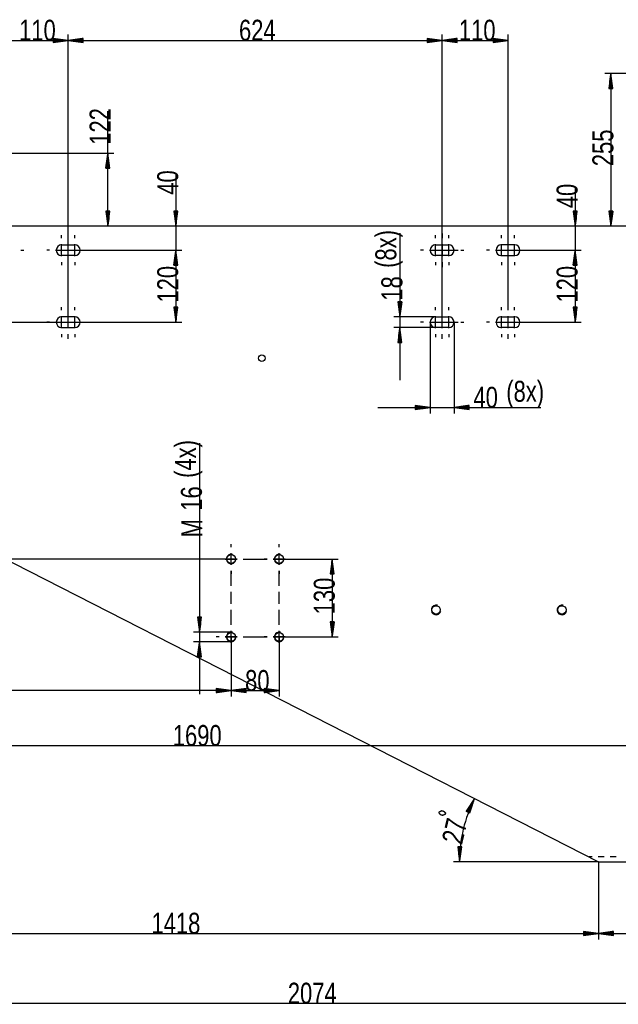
# Model space of a CAD drawing. Header units: millimetres. Extents: x -6 to 1189, y -6 to 841.
# Tile 4 of 38: x 206 to 306, y 125 to 289. Entities that reach past the tile are written whole.
import ezdxf

# ---------------------------------------------------------------- set-up
doc = ezdxf.new("R2010")
doc.units = ezdxf.units.MM
doc.layers.add('201', color=7, linetype='Continuous')
doc.styles.add('SEACAD_Arial', font='arial.ttf', dxfattribs={"width": 0.664})

msp = doc.modelspace()

# ---------------------------------------------------------------- linework, layer by layer
at = {"layer": '201', "color": 7, "linetype": 'Continuous'}
for p, q in [((203.57, 285.99), (214.57, 285.99)), ((214.57, 285.99), (212.07, 286.32)), ((212.07, 286.32), (212.07, 285.66)), ((212.07, 286.3), (212.25, 286.3)), ((212.07, 286.3), (212.25, 286.3)), ((212.07, 286.25), (212.64, 286.25)), ((212.07, 286.2), (213.02, 286.2)), ((212.07, 286.15), (213.41, 286.15)), ((212.07, 286.1), (213.79, 286.1)), ((212.07, 286.04), (214.18, 286.04)), ((212.07, 285.66), (214.57, 285.99)), ((212.07, 285.99), (214.57, 285.99)), ((212.07, 285.99), (214.57, 285.99)), ((212.07, 285.94), (214.18, 285.94)), ((212.07, 285.89), (213.79, 285.89)), ((212.07, 285.84), (213.41, 285.84)), ((212.07, 285.79), (213.02, 285.79)), ((214.57, 238.08), (214.57, 286.99)), ((214.57, 241.78), (214.57, 286.99)), ((217.07, 286.32), (214.57, 285.99)), ((214.57, 285.99), (276.97, 285.99)), ((214.57, 285.99), (217.07, 285.66)), ((217.07, 285.99), (214.57, 285.99)), ((217.07, 285.99), (214.57, 285.99)), ((217.07, 286.04), (214.95, 286.04)), ((217.07, 285.94), (214.95, 285.94)), ((217.07, 286.1), (215.34, 286.1)), ((217.07, 285.89), (215.34, 285.89)), ((217.07, 286.15), (215.72, 286.15)), ((217.07, 285.84), (215.72, 285.84)), ((217.07, 286.2), (216.11, 286.2)), ((217.07, 285.79), (216.11, 285.79)), ((217.07, 286.25), (216.5, 286.25)), ((217.07, 286.3), (216.88, 286.3)), ((217.07, 286.3), (216.88, 286.3)), ((217.07, 285.66), (217.07, 286.32)), ((276.97, 285.99), (274.47, 286.32)), ((274.47, 286.32), (274.47, 285.66)), ((274.47, 286.3), (274.65, 286.3)), ((274.47, 286.3), (274.65, 286.3)), ((274.47, 286.25), (275.04, 286.25)), ((274.47, 286.2), (275.42, 286.2)), ((274.47, 286.15), (275.81, 286.15)), ((274.47, 286.1), (276.19, 286.1)), ((274.47, 286.04), (276.58, 286.04)), ((274.47, 285.66), (276.97, 285.99)), ((274.47, 285.99), (276.97, 285.99)), ((274.47, 285.99), (276.97, 285.99)), ((274.47, 285.94), (276.58, 285.94)), ((274.47, 285.89), (276.19, 285.89)), ((274.47, 285.84), (275.81, 285.84)), ((274.47, 285.79), (275.42, 285.79)), ((276.97, 238.08), (276.97, 286.99)), ((276.97, 241.78), (276.97, 286.99)), ((279.47, 286.32), (276.97, 285.99)), ((276.97, 285.99), (287.97, 285.99)), ((276.97, 285.99), (279.47, 285.66)), ((279.47, 285.99), (276.97, 285.99)), ((279.47, 285.99), (276.97, 285.99)), ((279.47, 286.04), (277.35, 286.04)), ((279.47, 285.94), (277.35, 285.94)), ((279.47, 286.1), (277.74, 286.1)), ((279.47, 285.89), (277.74, 285.89)), ((279.47, 286.15), (278.12, 286.15)), ((279.47, 285.84), (278.12, 285.84)), ((279.47, 286.2), (278.51, 286.2)), ((279.47, 285.79), (278.51, 285.79)), ((279.47, 286.25), (278.9, 286.25)), ((279.47, 286.3), (279.28, 286.3)), ((279.47, 286.3), (279.28, 286.3)), ((279.47, 285.66), (279.47, 286.32)), ((287.97, 285.99), (285.47, 286.32)), ((285.47, 286.32), (285.47, 285.66)), ((285.47, 286.3), (285.65, 286.3)), ((285.47, 286.3), (285.65, 286.3)), ((285.47, 286.25), (286.04, 286.25)), ((285.47, 286.2), (286.42, 286.2)), ((285.47, 286.15), (286.81, 286.15)), ((285.47, 286.1), (287.19, 286.1)), ((285.47, 286.04), (287.58, 286.04)), ((285.47, 285.66), (287.97, 285.99)), ((285.47, 285.99), (287.97, 285.99)), ((285.47, 285.99), (287.97, 285.99)), ((285.47, 285.94), (287.58, 285.94)), ((285.47, 285.89), (287.19, 285.89)), ((285.47, 285.84), (286.81, 285.84)), ((285.47, 285.79), (286.42, 285.79)), ((287.97, 241.78), (287.97, 286.99)), ((212.07, 285.74), (212.64, 285.74)), ((212.07, 285.69), (212.25, 285.69)), ((212.07, 285.69), (212.25, 285.69)), ((217.07, 285.74), (216.5, 285.74)), ((217.07, 285.69), (216.88, 285.69)), ((217.07, 285.69), (216.88, 285.69)), ((274.47, 285.74), (275.04, 285.74)), ((274.47, 285.69), (274.65, 285.69)), ((274.47, 285.69), (274.65, 285.69)), ((279.47, 285.74), (278.9, 285.74)), ((279.47, 285.69), (279.28, 285.69)), ((279.47, 285.69), (279.28, 285.69)), ((285.47, 285.74), (286.04, 285.74)), ((285.47, 285.69), (285.65, 285.69)), ((285.47, 285.69), (285.65, 285.69)), ((327.07, 280.48), (304.14, 280.48)), ((305.14, 280.48), (304.81, 277.98)), ((304.99, 277.98), (304.99, 279.32)), ((305.04, 277.98), (305.04, 279.7)), ((305.09, 277.98), (305.09, 280.09)), ((305.14, 280.48), (305.14, 254.98)), ((305.47, 277.98), (305.14, 280.48)), ((305.14, 277.98), (305.14, 280.48)), ((305.14, 277.98), (305.14, 280.48)), ((305.19, 277.98), (305.19, 280.09)), ((305.24, 277.98), (305.24, 279.7)), ((305.29, 277.98), (305.29, 279.32)), ((304.81, 277.98), (305.47, 277.98)), ((304.84, 277.98), (304.84, 278.16)), ((304.84, 277.98), (304.84, 278.16)), ((304.89, 277.98), (304.89, 278.55)), ((304.94, 277.98), (304.94, 278.93)), ((305.34, 277.98), (305.34, 278.93)), ((305.4, 277.98), (305.4, 278.55)), ((305.45, 277.98), (305.45, 278.16)), ((305.45, 277.98), (305.45, 278.16)), ((221.17, 254.98), (221.17, 274.18)), ((187.12, 267.19), (222.17, 267.19)), ((221.17, 267.19), (220.84, 264.69)), ((221.07, 264.69), (221.07, 266.41)), ((221.12, 264.69), (221.12, 266.8)), ((221.5, 264.69), (221.17, 267.19)), ((221.17, 264.69), (221.17, 267.19)), ((221.17, 264.69), (221.17, 267.19)), ((221.22, 264.69), (221.22, 266.8)), ((221.27, 264.69), (221.27, 266.41)), ((220.84, 264.69), (221.5, 264.69)), ((220.86, 264.69), (220.86, 264.87)), ((220.86, 264.69), (220.86, 264.87)), ((220.91, 264.69), (220.91, 265.26)), ((220.97, 264.69), (220.97, 265.64)), ((221.02, 264.69), (221.02, 266.03)), ((221.32, 264.69), (221.32, 266.03)), ((221.37, 264.69), (221.37, 265.64)), ((221.42, 264.69), (221.42, 265.26)), ((221.47, 264.69), (221.47, 264.87)), ((221.47, 264.69), (221.47, 264.87)), ((232.51, 263.81), (232.51, 242.23)), ((299.17, 261.57), (299.17, 242.23)), ((221.5, 257.48), (220.84, 257.48)), ((220.84, 257.48), (221.17, 254.98)), ((220.86, 257.48), (220.86, 257.29)), ((220.86, 257.48), (220.86, 257.29)), ((220.91, 257.48), (220.91, 256.91)), ((220.97, 257.48), (220.97, 256.52)), ((221.02, 257.48), (221.02, 256.13)), ((221.07, 257.48), (221.07, 255.75)), ((221.12, 257.48), (221.12, 255.36)), ((221.17, 254.98), (221.5, 257.48)), ((221.17, 257.48), (221.17, 254.98)), ((221.17, 257.48), (221.17, 254.98)), ((221.22, 257.48), (221.22, 255.36)), ((221.27, 257.48), (221.27, 255.75)), ((221.32, 257.48), (221.32, 256.13)), ((221.37, 257.48), (221.37, 256.52)), ((221.42, 257.48), (221.42, 256.91)), ((221.47, 257.48), (221.47, 257.29)), ((221.47, 257.48), (221.47, 257.29)), ((232.84, 257.48), (232.18, 257.48)), ((232.18, 257.48), (232.51, 254.98)), ((232.21, 257.48), (232.21, 257.29)), ((232.21, 257.48), (232.21, 257.29)), ((232.26, 257.48), (232.26, 256.91)), ((232.31, 257.48), (232.31, 256.52)), ((232.36, 257.48), (232.36, 256.13)), ((232.41, 257.48), (232.41, 255.75)), ((232.46, 257.48), (232.46, 255.36)), ((232.51, 254.98), (232.84, 257.48)), ((232.51, 257.48), (232.51, 254.98)), ((232.51, 257.48), (232.51, 254.98)), ((232.56, 257.48), (232.56, 255.36)), ((232.61, 257.48), (232.61, 255.75)), ((232.66, 257.48), (232.66, 256.13)), ((232.72, 257.48), (232.72, 256.52)), ((232.77, 257.48), (232.77, 256.91)), ((232.82, 257.48), (232.82, 257.29)), ((232.82, 257.48), (232.82, 257.29)), ((299.5, 257.48), (298.84, 257.48)), ((298.84, 257.48), (299.17, 254.98)), ((298.86, 257.48), (298.86, 257.29)), ((298.86, 257.48), (298.86, 257.29)), ((298.91, 257.48), (298.91, 256.91)), ((298.96, 257.48), (298.96, 256.52)), ((299.01, 257.48), (299.01, 256.13)), ((299.06, 257.48), (299.06, 255.75)), ((299.12, 257.48), (299.12, 255.36)), ((299.17, 254.98), (299.5, 257.48)), ((299.17, 257.48), (299.17, 254.98)), ((299.17, 257.48), (299.17, 254.98)), ((299.22, 257.48), (299.22, 255.36)), ((299.27, 257.48), (299.27, 255.75)), ((299.32, 257.48), (299.32, 256.13)), ((299.37, 257.48), (299.37, 256.52)), ((299.42, 257.48), (299.42, 256.91)), ((299.47, 257.48), (299.47, 257.29)), ((299.47, 257.48), (299.47, 257.29)), ((305.47, 257.48), (304.81, 257.48)), ((304.81, 257.48), (305.14, 254.98)), ((304.84, 257.48), (304.84, 257.29)), ((304.84, 257.48), (304.84, 257.29)), ((304.89, 257.48), (304.89, 256.91)), ((304.94, 257.48), (304.94, 256.52)), ((304.99, 257.48), (304.99, 256.13)), ((305.04, 257.48), (305.04, 255.75)), ((305.09, 257.48), (305.09, 255.36)), ((305.14, 254.98), (305.47, 257.48)), ((305.14, 257.48), (305.14, 254.98)), ((305.14, 257.48), (305.14, 254.98)), ((305.19, 257.48), (305.19, 255.36)), ((305.24, 257.48), (305.24, 255.75)), ((305.29, 257.48), (305.29, 256.13)), ((305.34, 257.48), (305.34, 256.52)), ((305.4, 257.48), (305.4, 256.91)), ((305.45, 257.48), (305.45, 257.29)), ((305.45, 257.48), (305.45, 257.29)), ((324.92, 254.98), (195.07, 254.98)), ((213.47, 252.98), (213.47, 253.48)), ((214.57, 252.98), (214.57, 253.78)), ((215.67, 252.98), (215.67, 253.48)), ((269.92, 253.85), (269.92, 229.33)), ((275.87, 252.98), (275.87, 253.48)), ((276.97, 253.78), (276.97, 252.98)), ((278.07, 252.98), (278.07, 253.48)), ((286.87, 252.98), (286.87, 253.48)), ((287.97, 252.98), (287.97, 253.78)), ((289.07, 252.98), (289.07, 253.48)), ((213.47, 249.98), (213.47, 251.98)), ((213.47, 251.88), (215.67, 251.88)), ((215.67, 249.98), (215.67, 251.98)), ((275.87, 249.98), (275.87, 251.98)), ((275.87, 251.88), (278.07, 251.88)), ((278.07, 249.98), (278.07, 251.98)), ((286.87, 249.98), (286.87, 251.98)), ((289.07, 251.88), (286.87, 251.88)), ((289.07, 249.98), (289.07, 251.98)), ((206.67, 250.98), (207.17, 250.98)), ((211.47, 250.98), (210.97, 250.98)), ((212.47, 250.98), (214.47, 250.98)), ((215.67, 250.08), (213.47, 250.08)), ((214.67, 250.98), (216.67, 250.98)), ((215.47, 250.98), (217.27, 250.98)), ((215.67, 250.98), (233.51, 250.98)), ((215.67, 250.98), (233.51, 250.98)), ((217.67, 250.98), (218.17, 250.98)), ((232.51, 250.98), (232.18, 248.48)), ((232.51, 250.98), (232.18, 248.48)), ((232.36, 248.48), (232.36, 249.82)), ((232.36, 248.48), (232.36, 249.82)), ((232.41, 248.48), (232.41, 250.2)), ((232.41, 248.48), (232.41, 250.2)), ((232.46, 248.48), (232.46, 250.59)), ((232.46, 248.48), (232.46, 250.59)), ((232.84, 248.48), (232.51, 250.98)), ((232.51, 248.48), (232.51, 250.98)), ((232.51, 248.48), (232.51, 250.98)), ((232.51, 250.98), (232.51, 238.98)), ((232.84, 248.48), (232.51, 250.98)), ((232.51, 248.48), (232.51, 250.98)), ((232.51, 248.48), (232.51, 250.98)), ((232.56, 248.48), (232.56, 250.59)), ((232.56, 248.48), (232.56, 250.59)), ((232.61, 248.48), (232.61, 250.2)), ((232.61, 248.48), (232.61, 250.2)), ((232.66, 248.48), (232.66, 249.82)), ((232.66, 248.48), (232.66, 249.82)), ((273.87, 250.98), (273.37, 250.98)), ((274.87, 250.98), (276.87, 250.98)), ((278.07, 250.08), (275.87, 250.08)), ((277.07, 250.98), (279.07, 250.98)), ((277.87, 250.98), (279.67, 250.98)), ((280.07, 250.98), (280.57, 250.98)), ((284.87, 250.98), (284.37, 250.98)), ((285.87, 250.98), (287.87, 250.98)), ((286.87, 250.08), (289.07, 250.08)), ((288.07, 250.98), (290.07, 250.98)), ((288.87, 250.98), (290.67, 250.98)), ((289.07, 250.98), (300.17, 250.98)), ((289.07, 250.98), (300.17, 250.98)), ((291.07, 250.98), (291.57, 250.98)), ((299.17, 250.98), (298.84, 248.48)), ((299.17, 250.98), (298.84, 248.48)), ((299.01, 248.48), (299.01, 249.82)), ((299.01, 248.48), (299.01, 249.82)), ((299.06, 248.48), (299.06, 250.2)), ((299.06, 248.48), (299.06, 250.2)), ((299.12, 248.48), (299.12, 250.59)), ((299.12, 248.48), (299.12, 250.59)), ((299.5, 248.48), (299.17, 250.98)), ((299.17, 248.48), (299.17, 250.98)), ((299.17, 248.48), (299.17, 250.98)), ((299.17, 250.98), (299.17, 238.98)), ((299.5, 248.48), (299.17, 250.98)), ((299.17, 248.48), (299.17, 250.98)), ((299.17, 248.48), (299.17, 250.98)), ((299.22, 248.48), (299.22, 250.59)), ((299.22, 248.48), (299.22, 250.59)), ((299.27, 248.48), (299.27, 250.2)), ((299.27, 248.48), (299.27, 250.2)), ((299.32, 248.48), (299.32, 249.82)), ((299.32, 248.48), (299.32, 249.82)), ((213.47, 248.98), (213.47, 248.48)), ((214.57, 248.18), (214.57, 248.98)), ((215.67, 248.98), (215.67, 248.48)), ((232.18, 248.48), (232.84, 248.48)), ((232.18, 248.48), (232.84, 248.48)), ((232.21, 248.48), (232.21, 248.66)), ((232.21, 248.48), (232.21, 248.66)), ((232.21, 248.48), (232.21, 248.66)), ((232.21, 248.48), (232.21, 248.66)), ((232.26, 248.48), (232.26, 249.05)), ((232.26, 248.48), (232.26, 249.05)), ((232.31, 248.48), (232.31, 249.43)), ((232.31, 248.48), (232.31, 249.43)), ((232.72, 248.48), (232.72, 249.43)), ((232.72, 248.48), (232.72, 249.43)), ((232.77, 248.48), (232.77, 249.05)), ((232.77, 248.48), (232.77, 249.05)), ((232.82, 248.48), (232.82, 248.66)), ((232.82, 248.48), (232.82, 248.66)), ((232.82, 248.48), (232.82, 248.66)), ((232.82, 248.48), (232.82, 248.66)), ((275.87, 248.98), (275.87, 248.48)), ((276.97, 248.98), (276.97, 248.18)), ((278.07, 248.98), (278.07, 248.48)), ((286.87, 248.98), (286.87, 248.48)), ((287.97, 248.18), (287.97, 248.98)), ((289.07, 248.98), (289.07, 248.48)), ((298.84, 248.48), (299.5, 248.48)), ((298.84, 248.48), (299.5, 248.48)), ((298.86, 248.48), (298.86, 248.66)), ((298.86, 248.48), (298.86, 248.66)), ((298.86, 248.48), (298.86, 248.66)), ((298.86, 248.48), (298.86, 248.66)), ((298.91, 248.48), (298.91, 249.05)), ((298.91, 248.48), (298.91, 249.05)), ((298.96, 248.48), (298.96, 249.43)), ((298.96, 248.48), (298.96, 249.43)), ((299.37, 248.48), (299.37, 249.43)), ((299.37, 248.48), (299.37, 249.43)), ((299.42, 248.48), (299.42, 249.05)), ((299.42, 248.48), (299.42, 249.05)), ((299.47, 248.48), (299.47, 248.66)), ((299.47, 248.48), (299.47, 248.66)), ((299.47, 248.48), (299.47, 248.66)), ((299.47, 248.48), (299.47, 248.66)), ((213.47, 240.98), (213.47, 241.48)), ((214.57, 240.98), (214.57, 241.78)), ((215.67, 240.98), (215.67, 241.48)), ((232.84, 241.48), (232.18, 241.48)), ((232.18, 241.48), (232.51, 238.98)), ((232.21, 241.48), (232.21, 241.29)), ((232.21, 241.48), (232.21, 241.29)), ((232.26, 241.48), (232.26, 240.91)), ((232.31, 241.48), (232.31, 240.52)), ((232.36, 241.48), (232.36, 240.13)), ((232.41, 241.48), (232.41, 239.75)), ((232.46, 241.48), (232.46, 239.36)), ((232.51, 238.98), (232.84, 241.48)), ((232.51, 241.48), (232.51, 238.98)), ((232.51, 241.48), (232.51, 238.98)), ((232.56, 241.48), (232.56, 239.36)), ((232.61, 241.48), (232.61, 239.75)), ((232.66, 241.48), (232.66, 240.13)), ((232.72, 241.48), (232.72, 240.52)), ((232.77, 241.48), (232.77, 240.91)), ((232.82, 241.48), (232.82, 241.29)), ((232.82, 241.48), (232.82, 241.29)), ((270.25, 242.38), (269.59, 242.38)), ((269.59, 242.38), (269.92, 239.88)), ((269.62, 242.38), (269.62, 242.19)), ((269.62, 242.38), (269.62, 242.19)), ((269.67, 242.38), (269.67, 241.81)), ((269.72, 242.38), (269.72, 241.42)), ((269.77, 242.38), (269.77, 241.03)), ((269.82, 242.38), (269.82, 240.65)), ((269.87, 242.38), (269.87, 240.26)), ((269.92, 239.88), (270.25, 242.38)), ((269.92, 242.38), (269.92, 239.88)), ((269.92, 242.38), (269.92, 239.88)), ((269.97, 242.38), (269.97, 240.26)), ((270.02, 242.38), (270.02, 240.65)), ((270.07, 242.38), (270.07, 241.03)), ((270.13, 242.38), (270.13, 241.42)), ((270.18, 242.38), (270.18, 241.81)), ((270.23, 242.38), (270.23, 242.19)), ((270.23, 242.38), (270.23, 242.19)), ((275.87, 240.98), (275.87, 241.48)), ((276.97, 240.98), (276.97, 241.78)), ((278.07, 240.98), (278.07, 241.48)), ((286.87, 240.98), (286.87, 241.48)), ((287.97, 240.98), (287.97, 241.78)), ((289.07, 240.98), (289.07, 241.48)), ((299.5, 241.48), (298.84, 241.48)), ((298.84, 241.48), (299.17, 238.98)), ((298.86, 241.48), (298.86, 241.29)), ((298.86, 241.48), (298.86, 241.29)), ((298.91, 241.48), (298.91, 240.91)), ((298.96, 241.48), (298.96, 240.52)), ((299.01, 241.48), (299.01, 240.13)), ((299.06, 241.48), (299.06, 239.75)), ((299.12, 241.48), (299.12, 239.36)), ((299.17, 238.98), (299.5, 241.48)), ((299.17, 241.48), (299.17, 238.98)), ((299.17, 241.48), (299.17, 238.98)), ((299.22, 241.48), (299.22, 239.36)), ((299.27, 241.48), (299.27, 239.75)), ((299.32, 241.48), (299.32, 240.13)), ((299.37, 241.48), (299.37, 240.52)), ((299.42, 241.48), (299.42, 240.91)), ((299.47, 241.48), (299.47, 241.29)), ((299.47, 241.48), (299.47, 241.29)), ((213.47, 237.98), (213.47, 239.98)), ((215.67, 239.88), (213.47, 239.88)), ((215.67, 237.98), (215.67, 239.98)), ((275.87, 239.88), (268.92, 239.88)), ((275.87, 237.98), (275.87, 239.98)), ((275.87, 239.88), (278.07, 239.88)), ((278.07, 237.98), (278.07, 239.98)), ((286.87, 237.98), (286.87, 239.98)), ((286.87, 239.88), (289.07, 239.88)), ((289.07, 237.98), (289.07, 239.98)), ((204.67, 238.98), (233.51, 238.98)), ((206.67, 238.98), (207.17, 238.98)), ((211.47, 238.98), (210.97, 238.98)), ((212.47, 238.98), (214.47, 238.98)), ((214.67, 238.98), (216.67, 238.98)), ((215.47, 238.98), (217.27, 238.98)), ((217.67, 238.98), (218.17, 238.98)), ((273.87, 238.98), (273.37, 238.98)), ((274.87, 238.98), (276.87, 238.98)), ((274.97, 238.98), (274.97, 223.77)), ((277.07, 238.98), (279.07, 238.98)), ((277.87, 238.98), (279.67, 238.98)), ((278.97, 238.98), (278.97, 223.77)), ((280.07, 238.98), (280.57, 238.98)), ((284.87, 238.98), (284.37, 238.98)), ((285.87, 238.98), (287.87, 238.98)), ((288.07, 238.98), (290.07, 238.98)), ((288.87, 238.98), (290.67, 238.98)), ((289.07, 238.98), (300.17, 238.98)), ((291.07, 238.98), (291.57, 238.98)), ((213.47, 238.08), (215.67, 238.08)), ((213.47, 236.98), (213.47, 236.48)), ((214.57, 236.18), (214.57, 236.98)), ((215.67, 236.98), (215.67, 236.48)), ((275.87, 238.08), (268.92, 238.08)), ((269.92, 238.08), (269.59, 235.58)), ((269.72, 235.58), (269.72, 236.53)), ((269.77, 235.58), (269.77, 236.92)), ((269.82, 235.58), (269.82, 237.3)), ((269.87, 235.58), (269.87, 237.69)), ((270.25, 235.58), (269.92, 238.08)), ((269.92, 235.58), (269.92, 238.08)), ((269.92, 235.58), (269.92, 238.08)), ((269.97, 235.58), (269.97, 237.69)), ((270.02, 235.58), (270.02, 237.3)), ((270.07, 235.58), (270.07, 236.92)), ((270.13, 235.58), (270.13, 236.53)), ((278.07, 238.08), (275.87, 238.08)), ((275.87, 236.98), (275.87, 236.48)), ((276.97, 236.18), (276.97, 236.98)), ((278.07, 236.98), (278.07, 236.48)), ((289.07, 238.08), (286.87, 238.08)), ((286.87, 236.98), (286.87, 236.48)), ((287.97, 236.18), (287.97, 236.98)), ((289.07, 236.98), (289.07, 236.48)), ((269.59, 235.58), (270.25, 235.58)), ((269.62, 235.58), (269.62, 235.76)), ((269.62, 235.58), (269.62, 235.76)), ((269.67, 235.58), (269.67, 236.15)), ((270.18, 235.58), (270.18, 236.15)), ((270.23, 235.58), (270.23, 235.76)), ((270.23, 235.58), (270.23, 235.76)), ((274.97, 224.77), (272.47, 225.09)), ((272.47, 225.09), (272.47, 224.44)), ((272.47, 225.07), (272.65, 225.07)), ((272.47, 225.07), (272.65, 225.07)), ((272.47, 225.02), (273.04, 225.02)), ((281.47, 225.09), (278.97, 224.77)), ((281.47, 225.02), (280.9, 225.02)), ((281.47, 225.07), (281.28, 225.07)), ((281.47, 225.07), (281.28, 225.07)), ((281.47, 224.44), (281.47, 225.09)), ((266.22, 224.77), (293.46, 224.77)), ((272.47, 224.97), (273.42, 224.97)), ((272.47, 224.92), (273.81, 224.92)), ((272.47, 224.87), (274.19, 224.87)), ((272.47, 224.82), (274.58, 224.82)), ((272.47, 224.44), (274.97, 224.77)), ((272.47, 224.77), (274.97, 224.77)), ((272.47, 224.77), (274.97, 224.77)), ((272.47, 224.71), (274.58, 224.71)), ((272.47, 224.66), (274.19, 224.66)), ((272.47, 224.61), (273.81, 224.61)), ((272.47, 224.56), (273.42, 224.56)), ((272.47, 224.51), (273.04, 224.51)), ((272.47, 224.46), (272.65, 224.46)), ((272.47, 224.46), (272.65, 224.46)), ((278.97, 224.77), (281.47, 224.44)), ((281.47, 224.77), (278.97, 224.77)), ((281.47, 224.77), (278.97, 224.77)), ((281.47, 224.82), (279.35, 224.82)), ((281.47, 224.71), (279.35, 224.71)), ((281.47, 224.87), (279.74, 224.87)), ((281.47, 224.66), (279.74, 224.66)), ((281.47, 224.92), (280.12, 224.92)), ((281.47, 224.61), (280.12, 224.61)), ((281.47, 224.97), (280.51, 224.97)), ((281.47, 224.56), (280.51, 224.56)), ((281.47, 224.51), (280.9, 224.51)), ((281.47, 224.46), (281.28, 224.46)), ((281.47, 224.46), (281.28, 224.46)), ((161.29, 221.22), (303.07, 148.98)), ((236.47, 218.82), (236.47, 176.93)), ((241.77, 201.48), (241.77, 201.98)), ((241.77, 201.48), (241.77, 201.98)), ((241.77, 198.48), (241.77, 200.48)), ((241.77, 198.48), (241.77, 200.48)), ((249.77, 201.48), (249.77, 201.98)), ((249.77, 201.48), (249.77, 201.98)), ((249.77, 198.48), (249.77, 200.48)), ((249.77, 198.48), (249.77, 200.48)), ((241.77, 199.48), (188.04, 199.48)), ((239.77, 199.48), (239.27, 199.48)), ((239.77, 199.48), (239.27, 199.48)), ((240.77, 199.48), (242.77, 199.48)), ((242.77, 199.48), (240.77, 199.48)), ((243.77, 199.48), (247.77, 199.48)), ((243.77, 199.48), (244.27, 199.48)), ((247.77, 199.48), (247.27, 199.48)), ((248.77, 199.48), (250.77, 199.48)), ((250.77, 199.48), (248.77, 199.48)), ((249.77, 199.48), (259.64, 199.48)), ((251.77, 199.48), (252.27, 199.48)), ((251.77, 199.48), (252.27, 199.48)), ((258.64, 199.48), (258.31, 196.98)), ((258.59, 196.98), (258.59, 199.09)), ((258.64, 199.48), (258.64, 186.48)), ((258.97, 196.98), (258.64, 199.48)), ((258.64, 196.98), (258.64, 199.48)), ((258.64, 196.98), (258.64, 199.48)), ((258.69, 196.98), (258.69, 199.09)), ((241.77, 197.48), (241.77, 196.98)), ((241.77, 194.98), (241.77, 197.48)), ((249.77, 197.48), (249.77, 196.98)), ((249.77, 194.98), (249.77, 197.48)), ((258.34, 196.98), (258.34, 197.16)), ((258.34, 196.98), (258.34, 197.16)), ((258.39, 196.98), (258.39, 197.55)), ((258.44, 196.98), (258.44, 197.93)), ((258.49, 196.98), (258.49, 198.32)), ((258.54, 196.98), (258.54, 198.7)), ((258.74, 196.98), (258.74, 198.7)), ((258.79, 196.98), (258.79, 198.32)), ((258.84, 196.98), (258.84, 197.93)), ((258.89, 196.98), (258.89, 197.55)), ((258.95, 196.98), (258.95, 197.16)), ((258.95, 196.98), (258.95, 197.16)), ((258.31, 196.98), (258.97, 196.98)), ((241.77, 191.98), (241.77, 193.98)), ((249.77, 191.98), (249.77, 193.98)), ((241.77, 188.48), (241.77, 190.98)), ((249.77, 188.48), (249.77, 190.98)), ((236.8, 189.78), (236.14, 189.78)), ((236.14, 189.78), (236.47, 187.28)), ((236.16, 189.78), (236.16, 189.59)), ((236.16, 189.78), (236.16, 189.59)), ((236.21, 189.78), (236.21, 189.21)), ((236.26, 189.78), (236.26, 188.82)), ((236.31, 189.78), (236.31, 188.43)), ((236.36, 189.78), (236.36, 188.05)), ((236.42, 189.78), (236.42, 187.66)), ((236.47, 187.28), (236.8, 189.78)), ((236.47, 189.78), (236.47, 187.28)), ((236.47, 189.78), (236.47, 187.28)), ((236.52, 189.78), (236.52, 187.66)), ((236.57, 189.78), (236.57, 188.05)), ((236.62, 189.78), (236.62, 188.43)), ((236.67, 189.78), (236.67, 188.82)), ((236.72, 189.78), (236.72, 189.21)), ((236.77, 189.78), (236.77, 189.59)), ((236.77, 189.78), (236.77, 189.59)), ((241.77, 188.48), (241.77, 188.98)), ((249.77, 188.48), (249.77, 188.98)), ((258.97, 188.98), (258.31, 188.98)), ((258.31, 188.98), (258.64, 186.48)), ((258.34, 188.98), (258.34, 188.79)), ((258.34, 188.98), (258.34, 188.79)), ((258.39, 188.98), (258.39, 188.41)), ((258.44, 188.98), (258.44, 188.02)), ((258.49, 188.98), (258.49, 187.63)), ((258.54, 188.98), (258.54, 187.25)), ((258.59, 188.98), (258.59, 186.86)), ((258.64, 186.48), (258.97, 188.98)), ((258.64, 188.98), (258.64, 186.48)), ((258.64, 188.98), (258.64, 186.48)), ((258.69, 188.98), (258.69, 186.86)), ((258.74, 188.98), (258.74, 187.25)), ((258.79, 188.98), (258.79, 187.63)), ((258.84, 188.98), (258.84, 188.02)), ((258.89, 188.98), (258.89, 188.41)), ((258.95, 188.98), (258.95, 188.79)), ((258.95, 188.98), (258.95, 188.79)), ((241.77, 187.28), (235.47, 187.28)), ((241.77, 185.48), (241.77, 187.48)), ((241.77, 185.48), (241.77, 187.48)), ((249.77, 185.48), (249.77, 187.48)), ((249.77, 185.48), (249.77, 187.48)), ((241.77, 185.68), (235.47, 185.68)), ((236.47, 185.68), (236.14, 183.18)), ((236.8, 183.18), (236.47, 185.68)), ((236.47, 183.18), (236.47, 185.68)), ((236.47, 183.18), (236.47, 185.68)), ((239.77, 186.48), (239.27, 186.48)), ((239.77, 186.48), (239.27, 186.48)), ((240.77, 186.48), (242.77, 186.48)), ((242.77, 186.48), (240.77, 186.48)), ((241.77, 186.48), (241.77, 176.53)), ((241.77, 186.48), (241.77, 176.53)), ((243.77, 186.48), (247.77, 186.48)), ((243.77, 186.48), (244.27, 186.48)), ((247.77, 186.48), (247.27, 186.48)), ((248.77, 186.48), (250.77, 186.48)), ((250.77, 186.48), (248.77, 186.48)), ((249.77, 186.48), (249.77, 176.53)), ((249.77, 186.48), (259.64, 186.48)), ((251.77, 186.48), (252.27, 186.48)), ((251.77, 186.48), (252.27, 186.48)), ((236.26, 183.18), (236.26, 184.13)), ((236.31, 183.18), (236.31, 184.52)), ((236.36, 183.18), (236.36, 184.9)), ((236.42, 183.18), (236.42, 185.29)), ((236.52, 183.18), (236.52, 185.29)), ((236.57, 183.18), (236.57, 184.9)), ((236.62, 183.18), (236.62, 184.52)), ((236.67, 183.18), (236.67, 184.13)), ((241.77, 184.48), (241.77, 183.98)), ((241.77, 184.48), (241.77, 183.98)), ((249.77, 184.48), (249.77, 183.98)), ((249.77, 184.48), (249.77, 183.98)), ((236.14, 183.18), (236.8, 183.18)), ((236.16, 183.18), (236.16, 183.36)), ((236.16, 183.18), (236.16, 183.36)), ((236.21, 183.18), (236.21, 183.75)), ((236.72, 183.18), (236.72, 183.75)), ((236.77, 183.18), (236.77, 183.36)), ((236.77, 183.18), (236.77, 183.36)), ((241.77, 177.53), (151.22, 177.53)), ((241.77, 177.53), (239.27, 177.86)), ((239.27, 177.86), (239.27, 177.2)), ((239.27, 177.84), (239.45, 177.84)), ((239.27, 177.84), (239.45, 177.84)), ((239.27, 177.79), (239.84, 177.79)), ((239.27, 177.73), (240.22, 177.73)), ((239.27, 177.68), (240.61, 177.68)), ((239.27, 177.63), (240.99, 177.63)), ((239.27, 177.58), (241.38, 177.58)), ((239.27, 177.2), (241.77, 177.53)), ((239.27, 177.53), (241.77, 177.53)), ((239.27, 177.53), (241.77, 177.53)), ((239.27, 177.48), (241.38, 177.48)), ((239.27, 177.43), (240.99, 177.43)), ((239.27, 177.38), (240.61, 177.38)), ((244.27, 177.86), (241.77, 177.53)), ((241.77, 177.53), (249.77, 177.53)), ((241.77, 177.53), (244.27, 177.2)), ((244.27, 177.53), (241.77, 177.53)), ((244.27, 177.53), (241.77, 177.53)), ((244.27, 177.58), (242.15, 177.58)), ((244.27, 177.48), (242.15, 177.48)), ((244.27, 177.63), (242.54, 177.63)), ((244.27, 177.43), (242.54, 177.43)), ((244.27, 177.68), (242.92, 177.68)), ((244.27, 177.38), (242.92, 177.38)), ((244.27, 177.73), (243.31, 177.73)), ((244.27, 177.79), (243.7, 177.79)), ((244.27, 177.84), (244.08, 177.84)), ((244.27, 177.84), (244.08, 177.84)), ((244.27, 177.2), (244.27, 177.86)), ((249.77, 177.53), (247.27, 177.86)), ((247.27, 177.86), (247.27, 177.2)), ((247.27, 177.84), (247.45, 177.84)), ((247.27, 177.84), (247.45, 177.84)), ((247.27, 177.79), (247.84, 177.79)), ((247.27, 177.73), (248.22, 177.73)), ((247.27, 177.68), (248.61, 177.68)), ((247.27, 177.63), (248.99, 177.63)), ((247.27, 177.58), (249.38, 177.58)), ((247.27, 177.2), (249.77, 177.53)), ((247.27, 177.53), (249.77, 177.53)), ((247.27, 177.53), (249.77, 177.53)), ((247.27, 177.48), (249.38, 177.48)), ((247.27, 177.43), (248.99, 177.43)), ((247.27, 177.38), (248.61, 177.38)), ((239.27, 177.33), (240.22, 177.33)), ((239.27, 177.28), (239.84, 177.28)), ((239.27, 177.23), (239.45, 177.23)), ((239.27, 177.23), (239.45, 177.23)), ((244.27, 177.33), (243.31, 177.33)), ((244.27, 177.28), (243.7, 177.28)), ((244.27, 177.23), (244.08, 177.23)), ((244.27, 177.23), (244.08, 177.23)), ((247.27, 177.33), (248.22, 177.33)), ((247.27, 177.28), (247.84, 177.28)), ((247.27, 177.23), (247.45, 177.23)), ((247.27, 177.23), (247.45, 177.23)), ((151.22, 168.36), (320.27, 168.36)), ((282.38, 159.52), (281.01, 157.4)), ((281.31, 157.26), (282.38, 159.52)), ((281.31, 157.26), (282.38, 159.52)), ((281.6, 157.12), (282.38, 159.52)), ((281.08, 157.37), (281.32, 157.88)), ((281.12, 157.35), (281.53, 158.21)), ((281.17, 157.32), (281.75, 158.54)), ((281.21, 157.3), (281.96, 158.86)), ((281.26, 157.28), (282.17, 159.19)), ((281.35, 157.24), (282.26, 159.15)), ((281.4, 157.21), (282.14, 158.78)), ((281.44, 157.19), (282.02, 158.4)), ((281.49, 157.17), (281.9, 158.03)), ((281.01, 157.4), (281.6, 157.12)), ((281.03, 157.39), (281.11, 157.56)), ((281.03, 157.39), (281.11, 157.56)), ((281.54, 157.15), (281.78, 157.66)), ((281.58, 157.13), (281.66, 157.29)), ((281.58, 157.13), (281.66, 157.29)), ((280.25, 151.47), (279.59, 151.48)), ((279.59, 151.48), (279.85, 148.98)), ((279.61, 151.48), (279.61, 151.3)), ((279.61, 151.48), (279.61, 151.3)), ((279.66, 151.48), (279.65, 150.91)), ((279.72, 151.48), (279.69, 150.52)), ((279.77, 151.48), (279.73, 150.14)), ((279.82, 151.48), (279.77, 149.75)), ((279.87, 151.48), (279.81, 149.36)), ((279.85, 148.98), (280.25, 151.47)), ((279.97, 151.47), (279.91, 149.36)), ((280.02, 151.47), (279.97, 149.74)), ((280.07, 151.47), (280.03, 150.13)), ((280.12, 151.47), (280.1, 150.51)), ((280.17, 151.47), (280.16, 150.9)), ((280.22, 151.47), (280.22, 151.28)), ((280.22, 151.47), (280.22, 151.28)), ((302, 149.78), (301.5, 149.78)), ((304, 149.78), (303, 149.78)), ((306.01, 149.78), (305, 149.78)), ((303.07, 148.98), (278.85, 148.98)), ((303.07, 148.98), (303.07, 136.03)), ((303.07, 148.98), (303.07, 136.03)), ((303.07, 148.98), (712.07, 148.98)), ((161.29, 137.03), (303.07, 137.03)), ((303.07, 137.03), (300.57, 137.36)), ((300.57, 137.36), (300.57, 136.7)), ((300.57, 137.34), (300.75, 137.34)), ((300.57, 137.34), (300.75, 137.34)), ((300.57, 137.29), (301.14, 137.29)), ((300.57, 137.24), (301.52, 137.24)), ((300.57, 137.19), (301.91, 137.19)), ((300.57, 137.13), (302.29, 137.13)), ((300.57, 137.08), (302.68, 137.08)), ((300.57, 136.7), (303.07, 137.03)), ((300.57, 137.03), (303.07, 137.03)), ((300.57, 137.03), (303.07, 137.03)), ((300.57, 136.98), (302.68, 136.98)), ((300.57, 136.93), (302.29, 136.93)), ((300.57, 136.88), (301.91, 136.88)), ((300.57, 136.83), (301.52, 136.83)), ((300.57, 136.78), (301.14, 136.78)), ((300.57, 136.73), (300.75, 136.73)), ((300.57, 136.73), (300.75, 136.73)), ((305.57, 137.36), (303.07, 137.03)), ((303.07, 137.03), (712.07, 137.03)), ((303.07, 137.03), (305.57, 136.7)), ((305.57, 137.03), (303.07, 137.03)), ((305.57, 137.03), (303.07, 137.03)), ((305.57, 137.08), (303.45, 137.08)), ((305.57, 136.98), (303.45, 136.98)), ((305.57, 137.13), (303.84, 137.13)), ((305.57, 136.93), (303.84, 136.93)), ((305.57, 137.19), (304.22, 137.19)), ((305.57, 136.88), (304.22, 136.88)), ((305.57, 137.24), (304.61, 137.24)), ((305.57, 136.83), (304.61, 136.83)), ((305.57, 137.29), (305, 137.29)), ((305.57, 136.78), (305, 136.78)), ((305.57, 137.34), (305.38, 137.34)), ((305.57, 137.34), (305.38, 137.34)), ((305.57, 136.73), (305.38, 136.73)), ((305.57, 136.73), (305.38, 136.73)), ((305.57, 136.7), (305.57, 137.36)), ((151.22, 125.38), (358.67, 125.38))]:
    msp.add_line(p, q, dxfattribs=at)
for centre, radius in [((246.87, 232.98), 0.55), ((241.77, 199.48), 0.725), ((249.77, 199.48), 0.725), ((275.97, 190.98), 0.7), ((296.97, 190.98), 0.7), ((241.77, 186.48), 0.725), ((249.77, 186.48), 0.725)]:
    msp.add_circle(centre, radius, dxfattribs=at)
for centre, radius, start, end in [((213.47, 250.98), 0.9, 90, 270), ((215.67, 250.98), 0.9, 270, 90), ((275.87, 250.98), 0.9, 90, 270), ((278.07, 250.98), 0.9, 270, 90), ((286.87, 250.98), 0.9, 90, 270), ((289.07, 250.98), 0.9, 270, 90), ((213.47, 238.98), 0.9, 90, 270), ((215.67, 238.98), 0.9, 270, 90), ((275.87, 238.98), 0.9, 90, 270), ((278.07, 238.98), 0.9, 270, 90), ((286.87, 238.98), 0.9, 90, 270), ((289.07, 238.98), 0.9, 270, 90), ((241.77, 199.48), 0.8, 75, 345), ((249.77, 199.48), 0.8, 75, 345), ((275.97, 190.98), 0.8, 75, 345), ((296.97, 190.98), 0.8, 75, 345), ((241.77, 186.48), 0.8, 75, 345), ((249.77, 186.48), 0.8, 75, 345), ((303.07, 148.98), 23.21, 153, 180)]:
    msp.add_arc(centre, radius, start, end, dxfattribs=at)
for points, knots in [([(214.57, 249.98), (214.57, 250.08), (214.57, 250.08), (214.57, 250.09), (214.57, 250.12), (214.57, 250.15), (214.57, 250.19), (214.57, 250.21), (214.57, 250.26), (214.57, 250.32), (214.57, 250.38), (214.57, 250.42), (214.57, 250.49), (214.57, 250.57), (214.57, 250.65), (214.57, 250.69), (214.57, 250.78), (214.57, 250.87), (214.57, 250.91), (214.57, 251), (214.57, 251.09), (214.57, 251.18), (214.57, 251.27), (214.57, 251.35), (214.57, 251.43), (214.57, 251.51), (214.57, 251.58), (214.57, 251.64), (214.57, 251.7), (214.57, 251.75), (214.57, 251.77), (214.57, 251.81), (214.57, 251.84), (214.57, 251.85), (214.57, 251.87), (214.57, 251.88), (214.57, 251.88), (214.57, 251.98)], [0, 0, 0.049992, 0.052245, 0.058963, 0.070094, 0.085514, 0.105079, 0.11684, 0.142203, 0.171152, 0.203378, 0.220276, 0.256863, 0.295878, 0.33693, 0.358283, 0.401567, 0.445833, 0.468167, 0.513136, 0.557971, 0.602237, 0.645479, 0.687265, 0.72718, 0.764821, 0.799816, 0.831824, 0.860505, 0.885599, 0.896213, 0.915416, 0.930464, 0.936924, 0.945492, 0.949605, 0.949998, 1, 1]), ([(276.97, 251.98), (276.97, 251.88), (276.97, 251.87), (276.97, 251.86), (276.97, 251.84), (276.97, 251.81), (276.97, 251.79), (276.97, 251.74), (276.97, 251.69), (276.97, 251.66), (276.97, 251.6), (276.97, 251.54), (276.97, 251.46), (276.97, 251.38), (276.97, 251.3), (276.97, 251.22), (276.97, 251.13), (276.97, 251.04), (276.97, 250.95), (276.97, 250.86), (276.97, 250.77), (276.97, 250.69), (276.97, 250.6), (276.97, 250.52), (276.97, 250.45), (276.97, 250.38), (276.97, 250.31), (276.97, 250.26), (276.97, 250.2), (276.97, 250.16), (276.97, 250.13), (276.97, 250.1), (276.97, 250.09), (276.97, 250.08), (276.97, 250.08), (276.97, 249.98)], [0, 0, 0.050002, 0.052255, 0.058973, 0.070104, 0.085524, 0.095312, 0.116851, 0.142213, 0.155825, 0.18649, 0.220276, 0.256873, 0.295889, 0.33694, 0.379625, 0.423519, 0.468178, 0.513146, 0.557981, 0.602247, 0.64549, 0.687275, 0.72719, 0.764831, 0.799826, 0.831835, 0.860515, 0.885609, 0.906838, 0.924005, 0.936934, 0.945502, 0.949616, 0.950008, 1, 1]), ([(287.97, 249.98), (287.97, 250.08), (287.97, 250.08), (287.97, 250.09), (287.97, 250.12), (287.97, 250.15), (287.97, 250.19), (287.97, 250.21), (287.97, 250.26), (287.97, 250.32), (287.97, 250.38), (287.97, 250.42), (287.97, 250.49), (287.97, 250.57), (287.97, 250.65), (287.97, 250.69), (287.97, 250.78), (287.97, 250.87), (287.97, 250.96), (287.97, 251), (287.97, 251.09), (287.97, 251.18), (287.97, 251.27), (287.97, 251.35), (287.97, 251.43), (287.97, 251.51), (287.97, 251.58), (287.97, 251.64), (287.97, 251.7), (287.97, 251.75), (287.97, 251.77), (287.97, 251.81), (287.97, 251.84), (287.97, 251.85), (287.97, 251.87), (287.97, 251.88), (287.97, 251.88), (287.97, 251.98)], [0, 0, 0.049992, 0.052245, 0.058963, 0.070094, 0.085514, 0.105079, 0.11684, 0.142203, 0.171152, 0.203378, 0.220276, 0.256863, 0.295878, 0.33693, 0.358283, 0.401567, 0.445833, 0.490647, 0.513136, 0.557971, 0.602237, 0.645479, 0.687265, 0.72718, 0.764821, 0.799816, 0.831824, 0.860505, 0.885599, 0.896213, 0.915416, 0.930464, 0.936924, 0.945492, 0.949605, 0.949998, 1, 1]), ([(214.57, 237.98), (214.57, 238.08), (214.57, 238.08), (214.57, 238.09), (214.57, 238.12), (214.57, 238.15), (214.57, 238.17), (214.57, 238.21), (214.57, 238.26), (214.57, 238.29), (214.57, 238.35), (214.57, 238.42), (214.57, 238.49), (214.57, 238.57), (214.57, 238.65), (214.57, 238.74), (214.57, 238.82), (214.57, 238.91), (214.57, 238.96), (214.57, 239.05), (214.57, 239.14), (214.57, 239.22), (214.57, 239.31), (214.57, 239.39), (214.57, 239.47), (214.57, 239.54), (214.57, 239.61), (214.57, 239.67), (214.57, 239.7), (214.57, 239.75), (214.57, 239.79), (214.57, 239.82), (214.57, 239.85), (214.57, 239.87), (214.57, 239.88), (214.57, 239.88), (214.57, 239.98)], [0, 0, 0.050002, 0.052245, 0.058973, 0.070104, 0.085524, 0.095312, 0.11684, 0.142213, 0.155825, 0.186479, 0.220276, 0.256863, 0.295878, 0.33694, 0.379625, 0.423519, 0.468167, 0.490657, 0.535564, 0.580109, 0.623858, 0.666377, 0.707222, 0.746, 0.782329, 0.815825, 0.84617, 0.860515, 0.885599, 0.906838, 0.924005, 0.936934, 0.945502, 0.949616, 0.949998, 1, 1]), ([(276.97, 237.98), (276.97, 238.08), (276.97, 238.08), (276.97, 238.09), (276.97, 238.12), (276.97, 238.15), (276.97, 238.19), (276.97, 238.21), (276.97, 238.26), (276.97, 238.29), (276.97, 238.35), (276.97, 238.42), (276.97, 238.49), (276.97, 238.57), (276.97, 238.65), (276.97, 238.74), (276.97, 238.82), (276.97, 238.91), (276.97, 238.96), (276.97, 239.05), (276.97, 239.14), (276.97, 239.22), (276.97, 239.31), (276.97, 239.39), (276.97, 239.47), (276.97, 239.54), (276.97, 239.61), (276.97, 239.67), (276.97, 239.72), (276.97, 239.77), (276.97, 239.81), (276.97, 239.84), (276.97, 239.85), (276.97, 239.87), (276.97, 239.88), (276.97, 239.88), (276.97, 239.98)], [0, 0, 0.050002, 0.052245, 0.058973, 0.070104, 0.085524, 0.105089, 0.11684, 0.142213, 0.155825, 0.186479, 0.220276, 0.256863, 0.295878, 0.33694, 0.379625, 0.423519, 0.468167, 0.490657, 0.535564, 0.580109, 0.623858, 0.666377, 0.707222, 0.746, 0.782329, 0.815825, 0.84617, 0.873062, 0.896213, 0.915416, 0.930464, 0.936934, 0.945502, 0.949616, 0.949998, 1, 1]), ([(287.97, 237.98), (287.97, 238.08), (287.97, 238.08), (287.97, 238.09), (287.97, 238.12), (287.97, 238.15), (287.97, 238.17), (287.97, 238.21), (287.97, 238.26), (287.97, 238.29), (287.97, 238.35), (287.97, 238.42), (287.97, 238.49), (287.97, 238.57), (287.97, 238.65), (287.97, 238.74), (287.97, 238.82), (287.97, 238.91), (287.97, 238.96), (287.97, 239.05), (287.97, 239.14), (287.97, 239.22), (287.97, 239.31), (287.97, 239.39), (287.97, 239.47), (287.97, 239.54), (287.97, 239.61), (287.97, 239.67), (287.97, 239.72), (287.97, 239.77), (287.97, 239.81), (287.97, 239.84), (287.97, 239.85), (287.97, 239.87), (287.97, 239.88), (287.97, 239.88), (287.97, 239.98)], [0, 0, 0.050002, 0.052245, 0.058973, 0.070104, 0.085524, 0.095312, 0.11684, 0.142213, 0.155825, 0.186479, 0.220276, 0.256863, 0.295878, 0.33694, 0.379625, 0.423519, 0.468167, 0.490657, 0.535564, 0.580109, 0.623858, 0.666377, 0.707222, 0.746, 0.782329, 0.815825, 0.84617, 0.873062, 0.896213, 0.915416, 0.930464, 0.936934, 0.945502, 0.949616, 0.949998, 1, 1]), ([(277.47, 156.87), (277.53, 157.11), (277.23, 157.43), (276.91, 157.51), (276.53, 157.35), (276.48, 157.11), (276.74, 156.79), (277.06, 156.71), (277.47, 156.87)], [0, 0, 0.086394, 0.240816, 0.356006, 0.499999, 0.586393, 0.730386, 0.845576, 1, 1])]:
    msp.add_open_spline(points, degree=1, knots=knots, dxfattribs=at)

# ---------------------------------------------------------------- texts
at = {"layer": '201', "char_height": 3.5, "attachment_point": 7, "style": 'SEACAD_Arial'}
for s, insert, width in [('{\\fArial|b0||i0||c0|p34;\\C7;\\H3.5;\\W0.75;110}', (206.37, 285.88), 5.9348), ('{\\fArial|b0||i0||c0|p34;\\C7;\\H3.5;\\W0.75;624}', (243.07, 285.88), 5.9348), ('{\\fArial|b0||i0||c0|p34;\\C7;\\H3.5;\\W0.75;110}', (279.77, 285.88), 5.9348), ('{\\fArial|b0||i0||c0|p34;\\C7;\\H3.5;\\W0.75;(8x)}', (287.68, 224.65), 6.2391), ('{\\fArial|b0||i0||c0|p34;\\C7;\\H3.5;\\W0.75;40}', (282.2, 224.65), 3.9565), ('{\\fArial|b0||i0||c0|p34;\\C7;\\H3.5;\\W0.75;80}', (244.09, 177.41), 3.9565), ('{\\fArial|b0||i0||c0|p34;\\C7;\\H3.5;\\W0.75;1690}', (232.02, 168.24), 7.9131), ('{\\fArial|b0||i0||c0|p34;\\C7;\\H3.5;\\W0.75;1418}', (228.46, 136.92), 7.9131), ('{\\fArial|b0||i0||c0|p34;\\C7;\\H3.5;\\W0.75;2074}', (251.22, 125.26), 7.9131)]:
    msp.add_mtext(s, dxfattribs=dict(at, insert=insert, width=width))
for s, insert, width, rotation in [('{\\fArial|b0||i0||c0|p34;\\C7;\\H3.5;\\W0.75;122}', (221.63, 268.57), 5.9348, 90), ('{\\fArial|b0||i0||c0|p34;\\C7;\\H3.5;\\W0.75;255}', (305.6, 265), 5.9348, 90), ('{\\fArial|b0||i0||c0|p34;\\C7;\\H3.5;\\W0.75;40}', (232.97, 260.24), 3.9565, 90), ('{\\fArial|b0||i0||c0|p34;\\C7;\\H3.5;\\W0.75;40}', (299.63, 257.99), 3.9565, 90), ('{\\fArial|b0||i0||c0|p34;\\C7;\\H3.5;\\W0.75;(8x)}', (270.38, 248.04), 6.2391, 90), ('{\\fArial|b0||i0||c0|p34;\\C7;\\H3.5;\\W0.75;120}', (232.97, 242.25), 5.9348, 90), ('{\\fArial|b0||i0||c0|p34;\\C7;\\H3.5;\\W0.75;120}', (299.63, 242.25), 5.9348, 90), ('{\\fArial|b0||i0||c0|p34;\\C7;\\H3.5;\\W0.75;18}', (270.38, 242.57), 3.9565, 90), ('{\\fArial|b0||i0||c0|p34;\\C7;\\H3.5;\\W0.75;(4x)}', (236.93, 213.01), 6.2391, 90), ('{\\fArial|b0||i0||c0|p34;\\C7;\\H3.5;\\W0.75;16}', (236.93, 207.53), 3.9565, 90), ('{\\fArial|b0||i0||c0|p34;\\C7;\\H3.5;\\W0.75;M}', (236.93, 203.08), 2.9674, 90), ('{\\fArial|b0||i0||c0|p34;\\C7;\\H3.5;\\W0.75;130}', (259.1, 190.25), 5.9348, 90), ('{\\fArial|b0||i0||c0|p34;\\C7;\\H3.5;\\W0.75;27}', (280.27, 151.7), 3.9565, 76.5)]:
    msp.add_mtext(s, dxfattribs=dict(at, insert=insert, width=width, rotation=rotation))

doc.saveas('drawing.dxf')
